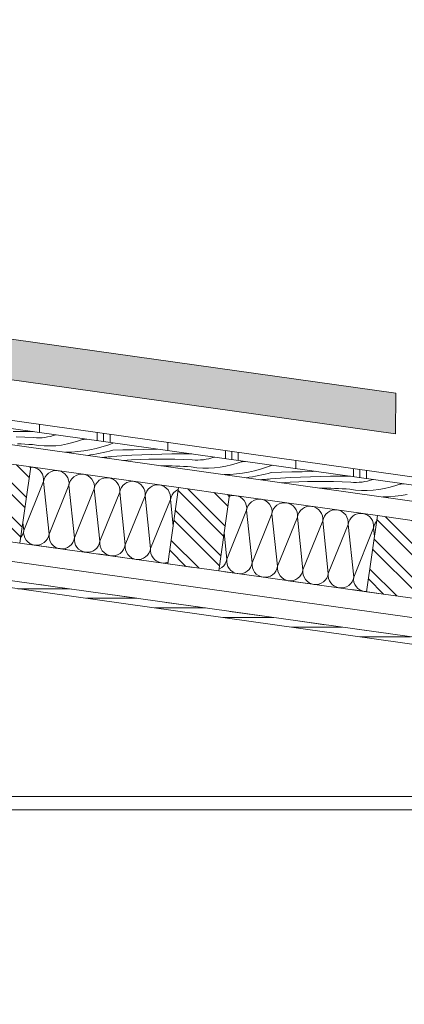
# Model space of a CAD drawing. Header units: metres. Extents: x 0 to 334, y 0 to 60.
# Tile 68 of 72: x 116.85 to 118.05, y 15.31 to 18.39. Entities that reach past the tile are written whole.
import ezdxf

# ---------------------------------------------------------------- set-up
doc = ezdxf.new("R2010")
doc.units = ezdxf.units.M
doc.header["$MEASUREMENT"] = 0
doc.linetypes.add('Strichlinie eng', pattern=[0.115, 0.075, -0.04])
for name, color, linetype in [('94 Genehmigungsplanung Bemaßung', 7, 'Continuous'), ('Neubau_0', 7, 'Continuous'), ('Neubau_20 Abhangdecke', 7, 'Continuous'), ('Neubau_24 Dachhaut', 7, 'Continuous'), ('Neubau_25 Dachsparren', 7, 'Continuous'), ('Neubau_70 Entwässerung_Regenwasser', 7, 'Continuous')]:
    doc.layers.add(name, color=color, linetype=linetype)
doc.styles.add('ERSTELLTER_STIL_1', font='ARIALN.TTF')
doc.dimstyles.new('ERSTELLTER_STIL__1', dxfattribs={"dimtxt": 0.175, "dimasz": 0.095143, "dimexe": 0.18, "dimexo": 0.0625, "dimgap": 0, "dimtad": 1, "dimzin": 0, "dimdsep": 46, "dimtxsty": 'ERSTELLTER_STIL_1', "dimblk": 'ARROWHEAD_6', "dimblk1": 'ARROWHEAD_6', "dimblk2": 'ARROWHEAD_6', "dimcen": 0.09, "dimse1": 1, "dimse2": 1, "dimclrd": 7, "dimclre": 7, "dimclrt": 7, "dimazin": 0, "dimtfac": 1, "dimtdec": 4, "dimtmove": 0, "dimatfit": 3, "dimfxl": 1, "dimtolj": 1, "dimtzin": 0, "dimarcsym": 0})
pattern_1 = [(135, (111.51342, 12.92067), (0.053033, 0.053033), []), (135, (111.495744, 12.90299), (0.053033, 0.053033), [])]

# ---------------------------------------------------------------- blocks, each defined once
blk = doc.blocks.new('*X54', base_point=(111.5134, 12.9207))
at = {"layer": 'Neubau_24 Dachhaut', "color": 8, "linetype": 'Continuous', "lineweight": 9}
for p, q in [((116.8921, 16.99), (116.8859, 16.9903)), ((116.8997, 16.9882), (116.8921, 16.99)), ((116.9068, 16.9849), (116.8997, 16.9882)), ((116.9132, 16.9802), (116.9068, 16.9849)), ((116.9185, 16.9745), (116.9132, 16.9802)), ((116.9226, 16.9678), (116.9185, 16.9745)), ((116.9253, 16.9604), (116.9226, 16.9678)), ((116.9265, 16.9527), (116.9253, 16.9604)), ((116.9313, 16.9596), (116.928, 16.9525)), ((116.9359, 16.9659), (116.9313, 16.9596)), ((116.9417, 16.9712), (116.9359, 16.9659)), ((116.9484, 16.9753), (116.9417, 16.9712)), ((116.9557, 16.978), (116.9484, 16.9753)), ((116.9635, 16.9792), (116.9557, 16.978)), ((116.9713, 16.9789), (116.9635, 16.9792)), ((116.979, 16.977), (116.9713, 16.9789)), ((116.9861, 16.9737), (116.979, 16.977)), ((116.9924, 16.9691), (116.9861, 16.9737)), ((116.9977, 16.9633), (116.9924, 16.9691)), ((117.0018, 16.9566), (116.9977, 16.9633)), ((117.0045, 16.9493), (117.0018, 16.9566)), ((117.0209, 16.9601), (117.0151, 16.9548)), ((117.0276, 16.9642), (117.0209, 16.9601)), ((117.035, 16.9669), (117.0276, 16.9642)), ((117.0427, 16.9681), (117.035, 16.9669)), ((117.0506, 16.9677), (117.0427, 16.9681)), ((117.0582, 16.9659), (117.0506, 16.9677)), ((117.0653, 16.9626), (117.0582, 16.9659)), ((117.0716, 16.958), (117.0653, 16.9626)), ((117.0769, 16.9522), (117.0716, 16.958)), ((117.1219, 16.9569), (117.1142, 16.9557)), ((117.1298, 16.9566), (117.1219, 16.9569)), ((117.1374, 16.9548), (117.1298, 16.9566)), ((116.9262, 16.9448), (116.8643, 16.792)), ((116.9262, 16.9448), (116.9265, 16.9527)), ((116.928, 16.9525), (116.9262, 16.9448)), ((116.9262, 16.9448), (116.9435, 16.7808)), ((117.0054, 16.9337), (116.9435, 16.7808)), ((117.0057, 16.9415), (117.0045, 16.9493)), ((117.0054, 16.9337), (117.0057, 16.9415)), ((117.0072, 16.9413), (117.0054, 16.9337)), ((117.0054, 16.9337), (117.0227, 16.7697)), ((117.0105, 16.9484), (117.0072, 16.9413)), ((117.0151, 16.9548), (117.0105, 16.9484)), ((117.081, 16.9455), (117.0769, 16.9522)), ((117.0837, 16.9382), (117.081, 16.9455)), ((117.0849, 16.9304), (117.0837, 16.9382)), ((117.0846, 16.9226), (117.0849, 16.9304)), ((117.0864, 16.9302), (117.0846, 16.9226)), ((117.0897, 16.9373), (117.0864, 16.9302)), ((117.0944, 16.9436), (117.0897, 16.9373)), ((117.1001, 16.9489), (117.0944, 16.9436)), ((117.1068, 16.953), (117.1001, 16.9489)), ((117.1142, 16.9557), (117.1068, 16.953)), ((117.1445, 16.9515), (117.1374, 16.9548)), ((117.1508, 16.9468), (117.1445, 16.9515)), ((117.1562, 16.9411), (117.1508, 16.9468)), ((117.1602, 16.9344), (117.1562, 16.9411)), ((117.1629, 16.927), (117.1602, 16.9344)), ((117.1641, 16.9193), (117.1629, 16.927)), ((117.169, 16.9262), (117.1657, 16.9191)), ((117.1736, 16.9325), (117.169, 16.9262)), ((117.1794, 16.9378), (117.1736, 16.9325)), ((117.1861, 16.9419), (117.1794, 16.9378)), ((117.1934, 16.9446), (117.1861, 16.9419)), ((117.2012, 16.9458), (117.1934, 16.9446)), ((117.209, 16.9455), (117.2012, 16.9458)), ((117.2166, 16.9436), (117.209, 16.9455)), ((117.2237, 16.9403), (117.2166, 16.9436)), ((117.2301, 16.9357), (117.2237, 16.9403)), ((117.2354, 16.9299), (117.2301, 16.9357)), ((117.2395, 16.9232), (117.2354, 16.9299)), ((117.2586, 16.9267), (117.2528, 16.9214)), ((117.2653, 16.9308), (117.2586, 16.9267)), ((117.2726, 16.9335), (117.2653, 16.9308)), ((117.2804, 16.9347), (117.2726, 16.9335)), ((117.2882, 16.9343), (117.2804, 16.9347)), ((117.2958, 16.9325), (117.2882, 16.9343)), ((117.303, 16.9292), (117.2958, 16.9325)), ((117.3093, 16.9246), (117.303, 16.9292)), ((117.0846, 16.9226), (117.0227, 16.7697)), ((117.0846, 16.9226), (117.1019, 16.7586)), ((117.1638, 16.9114), (117.1019, 16.7586)), ((117.1638, 16.9114), (117.1641, 16.9193)), ((117.1657, 16.9191), (117.1638, 16.9114)), ((117.1638, 16.9114), (117.1812, 16.7474)), ((117.243, 16.9003), (117.1812, 16.7474)), ((117.2422, 16.9159), (117.2395, 16.9232)), ((117.2434, 16.9081), (117.2422, 16.9159)), ((117.243, 16.9003), (117.2434, 16.9081)), ((117.2449, 16.9079), (117.243, 16.9003)), ((117.243, 16.9003), (117.2604, 16.7363)), ((117.2482, 16.915), (117.2449, 16.9079)), ((117.2528, 16.9214), (117.2482, 16.915)), ((117.3146, 16.9188), (117.3093, 16.9246)), ((117.3187, 16.9121), (117.3146, 16.9188)), ((117.3214, 16.9048), (117.3187, 16.9121)), ((117.3226, 16.897), (117.3214, 16.9048)), ((117.3223, 16.8892), (117.3226, 16.897)), ((117.3241, 16.8968), (117.3223, 16.8892)), ((117.3274, 16.9039), (117.3241, 16.8968)), ((117.332, 16.9102), (117.3274, 16.9039)), ((117.3378, 16.9155), (117.332, 16.9102)), ((117.3445, 16.9196), (117.3378, 16.9155)), ((117.3469, 16.9205), (117.3445, 16.9196)), ((117.3223, 16.8892), (117.2604, 16.7363)), ((117.3223, 16.8892), (117.331, 16.8068)), ((116.8616, 16.8174), (116.8643, 16.792)), ((116.8552, 16.7718), (116.8591, 16.7772)), ((116.8591, 16.7772), (116.8624, 16.7843)), ((116.8624, 16.7843), (116.8643, 16.792)), ((116.8643, 16.792), (116.864, 16.7841)), ((116.864, 16.7841), (116.8652, 16.7764)), ((116.8652, 16.7764), (116.8679, 16.769)), ((116.9384, 16.7661), (116.9416, 16.7732)), ((116.9416, 16.7732), (116.9435, 16.7808)), ((116.9435, 16.7808), (116.9432, 16.773)), ((116.9432, 16.773), (116.9444, 16.7652)), ((116.8679, 16.769), (116.8719, 16.7623)), ((116.8719, 16.7623), (116.8773, 16.7566)), ((116.8773, 16.7566), (116.8836, 16.7519)), ((116.8836, 16.7519), (116.8907, 16.7486)), ((116.8907, 16.7486), (116.8983, 16.7468)), ((116.8983, 16.7468), (116.9062, 16.7465)), ((116.9062, 16.7465), (116.9139, 16.7477)), ((116.9139, 16.7477), (116.9213, 16.7504)), ((116.9213, 16.7504), (116.928, 16.7545)), ((116.928, 16.7545), (116.9337, 16.7598)), ((116.9337, 16.7598), (116.9384, 16.7661)), ((116.9444, 16.7652), (116.9471, 16.7579)), ((116.9471, 16.7579), (116.9512, 16.7512)), ((116.9512, 16.7512), (116.9565, 16.7454)), ((116.9565, 16.7454), (116.9628, 16.7408)), ((117.0005, 16.7392), (117.0072, 16.7433)), ((117.0072, 16.7433), (117.013, 16.7486)), ((117.013, 16.7486), (117.0176, 16.755)), ((117.0176, 16.755), (117.0209, 16.7621)), ((117.0209, 16.7621), (117.0227, 16.7697)), ((117.0227, 16.7697), (117.0224, 16.7619)), ((117.0224, 16.7619), (117.0236, 16.7541)), ((117.0236, 16.7541), (117.0263, 16.7468)), ((117.0263, 16.7468), (117.0304, 16.7401)), ((117.0922, 16.7375), (117.0968, 16.7438)), ((117.0968, 16.7438), (117.1001, 16.7509)), ((117.1001, 16.7509), (117.1019, 16.7586)), ((117.1019, 16.7586), (117.1016, 16.7507)), ((117.1016, 16.7507), (117.1028, 16.743)), ((117.1028, 16.743), (117.1055, 16.7356)), ((117.1793, 16.7398), (117.1812, 16.7474)), ((117.1812, 16.7474), (117.1808, 16.7396)), ((116.9628, 16.7408), (116.9699, 16.7375)), ((116.9699, 16.7375), (116.9775, 16.7357)), ((116.9775, 16.7357), (116.9854, 16.7353)), ((116.9854, 16.7353), (116.9931, 16.7365)), ((116.9931, 16.7365), (117.0005, 16.7392)), ((117.0304, 16.7401), (117.0357, 16.7343)), ((117.0357, 16.7343), (117.042, 16.7297)), ((117.042, 16.7297), (117.0491, 16.7264)), ((117.0491, 16.7264), (117.0568, 16.7245)), ((117.0568, 16.7245), (117.0646, 16.7242)), ((117.0646, 16.7242), (117.0723, 16.7254)), ((117.0723, 16.7254), (117.0797, 16.7281)), ((117.0797, 16.7281), (117.0864, 16.7322)), ((117.0864, 16.7322), (117.0922, 16.7375)), ((117.1055, 16.7356), (117.1096, 16.7289)), ((117.1096, 16.7289), (117.1149, 16.7232)), ((117.1149, 16.7232), (117.1212, 16.7185)), ((117.1212, 16.7185), (117.1284, 16.7152)), ((117.1284, 16.7152), (117.136, 16.7134)), ((117.136, 16.7134), (117.1438, 16.7131)), ((117.1438, 16.7131), (117.1516, 16.7143)), ((117.1516, 16.7143), (117.1589, 16.717)), ((117.1589, 16.717), (117.1656, 16.721)), ((117.1656, 16.721), (117.1714, 16.7264)), ((117.1714, 16.7264), (117.176, 16.7327)), ((117.176, 16.7327), (117.1793, 16.7398)), ((117.1808, 16.7396), (117.182, 16.7318)), ((117.182, 16.7318), (117.1847, 16.7245)), ((117.1847, 16.7245), (117.1888, 16.7178)), ((117.1888, 16.7178), (117.1941, 16.712)), ((117.1941, 16.712), (117.2005, 16.7074)), ((117.2448, 16.7099), (117.2506, 16.7152)), ((117.2506, 16.7152), (117.2552, 16.7216)), ((117.2552, 16.7216), (117.2585, 16.7287)), ((117.2585, 16.7287), (117.2604, 16.7363)), ((117.2604, 16.7363), (117.2601, 16.7285)), ((117.2601, 16.7285), (117.2613, 16.7207)), ((117.2613, 16.7207), (117.264, 16.7133)), ((117.264, 16.7133), (117.268, 16.7067)), ((117.2005, 16.7074), (117.2076, 16.7041)), ((117.2076, 16.7041), (117.2152, 16.7022)), ((117.2152, 16.7022), (117.223, 16.7019)), ((117.223, 16.7019), (117.2308, 16.7031)), ((117.2308, 16.7031), (117.2382, 16.7058)), ((117.2382, 16.7058), (117.2448, 16.7099)), ((117.268, 16.7067), (117.2734, 16.7009)), ((117.2734, 16.7009), (117.2797, 16.6963)), ((117.2797, 16.6963), (117.2868, 16.693)), ((117.2868, 16.693), (117.2944, 16.6911)), ((117.2944, 16.6911), (117.3023, 16.6908)), ((117.3023, 16.6908), (117.31, 16.692)), ((117.31, 16.692), (117.3151, 16.6939))]:
    blk.add_line(p, q, dxfattribs=at)
blk = doc.blocks.new('*X55', base_point=(111.5134, 12.9207))
at = {"layer": 'Neubau_24 Dachhaut', "color": 8, "linetype": 'Continuous', "lineweight": 9}
for p, q in [((117.5103, 16.9001), (117.5054, 16.8983)), ((117.518, 16.9013), (117.5103, 16.9001)), ((117.5259, 16.9009), (117.518, 16.9013)), ((117.5335, 16.8991), (117.5259, 16.9009)), ((117.5406, 16.8958), (117.5335, 16.8991)), ((117.547, 16.8912), (117.5406, 16.8958)), ((117.5523, 16.8854), (117.547, 16.8912)), ((117.5563, 16.8787), (117.5523, 16.8854)), ((117.559, 16.8713), (117.5563, 16.8787)), ((117.5603, 16.8636), (117.559, 16.8713)), ((117.5651, 16.8705), (117.5618, 16.8634)), ((117.5697, 16.8768), (117.5651, 16.8705)), ((117.5755, 16.8821), (117.5697, 16.8768)), ((117.5822, 16.8862), (117.5755, 16.8821)), ((117.5895, 16.8889), (117.5822, 16.8862)), ((117.5973, 16.8901), (117.5895, 16.8889)), ((117.6051, 16.8898), (117.5973, 16.8901)), ((117.6127, 16.888), (117.6051, 16.8898)), ((117.6198, 16.8847), (117.6127, 16.888)), ((117.6262, 16.88), (117.6198, 16.8847)), ((117.6315, 16.8743), (117.6262, 16.88)), ((117.6356, 16.8676), (117.6315, 16.8743)), ((117.6383, 16.8602), (117.6356, 16.8676)), ((117.6489, 16.8657), (117.6443, 16.8594)), ((117.6547, 16.871), (117.6489, 16.8657)), ((117.6614, 16.8751), (117.6547, 16.871)), ((117.6687, 16.8778), (117.6614, 16.8751)), ((117.6765, 16.879), (117.6687, 16.8778)), ((117.6843, 16.8787), (117.6765, 16.879)), ((117.6919, 16.8768), (117.6843, 16.8787)), ((117.6991, 16.8735), (117.6919, 16.8768)), ((117.7054, 16.8689), (117.6991, 16.8735)), ((117.7107, 16.8631), (117.7054, 16.8689)), ((117.748, 16.8667), (117.7406, 16.864)), ((117.7557, 16.8679), (117.748, 16.8667)), ((117.7635, 16.8675), (117.7557, 16.8679)), ((117.7712, 16.8657), (117.7635, 16.8675)), ((117.7783, 16.8624), (117.7712, 16.8657)), ((117.5599, 16.8558), (117.498, 16.7029)), ((117.5599, 16.8558), (117.5603, 16.8636)), ((117.5618, 16.8634), (117.5599, 16.8558)), ((117.5599, 16.8558), (117.5773, 16.6918)), ((117.6391, 16.8446), (117.5773, 16.6918)), ((117.6395, 16.8525), (117.6383, 16.8602)), ((117.6391, 16.8446), (117.6395, 16.8525)), ((117.641, 16.8523), (117.6391, 16.8446)), ((117.6391, 16.8446), (117.6565, 16.6806)), ((117.6443, 16.8594), (117.641, 16.8523)), ((117.7148, 16.8564), (117.7107, 16.8631)), ((117.7175, 16.8491), (117.7148, 16.8564)), ((117.7187, 16.8413), (117.7175, 16.8491)), ((117.7184, 16.8335), (117.7187, 16.8413)), ((117.7202, 16.8411), (117.7184, 16.8335)), ((117.7235, 16.8482), (117.7202, 16.8411)), ((117.7281, 16.8546), (117.7235, 16.8482)), ((117.7339, 16.8599), (117.7281, 16.8546)), ((117.7406, 16.864), (117.7339, 16.8599)), ((117.7846, 16.8578), (117.7783, 16.8624)), ((117.7899, 16.852), (117.7846, 16.8578)), ((117.794, 16.8453), (117.7899, 16.852)), ((117.7967, 16.8379), (117.794, 16.8453)), ((117.7979, 16.8302), (117.7967, 16.8379)), ((117.8027, 16.8371), (117.7994, 16.83)), ((117.8074, 16.8434), (117.8027, 16.8371)), ((117.8131, 16.8487), (117.8074, 16.8434)), ((117.8198, 16.8528), (117.8131, 16.8487)), ((117.8272, 16.8555), (117.8198, 16.8528)), ((117.8349, 16.8567), (117.8272, 16.8555)), ((117.8428, 16.8564), (117.8349, 16.8567)), ((117.8504, 16.8546), (117.8428, 16.8564)), ((117.8575, 16.8513), (117.8504, 16.8546)), ((117.8638, 16.8466), (117.8575, 16.8513)), ((117.8691, 16.8409), (117.8638, 16.8466)), ((117.8732, 16.8342), (117.8691, 16.8409)), ((117.8759, 16.8268), (117.8732, 16.8342)), ((117.8923, 16.8376), (117.8866, 16.8323)), ((117.899, 16.8417), (117.8923, 16.8376)), ((117.9064, 16.8444), (117.899, 16.8417)), ((117.9142, 16.8456), (117.9064, 16.8444)), ((117.922, 16.8453), (117.9142, 16.8456)), ((117.9296, 16.8434), (117.922, 16.8453)), ((117.9367, 16.8401), (117.9296, 16.8434)), ((117.9431, 16.8355), (117.9367, 16.8401)), ((117.9484, 16.8297), (117.9431, 16.8355)), ((117.7184, 16.8335), (117.6565, 16.6806)), ((117.7184, 16.8335), (117.7357, 16.6695)), ((117.7976, 16.8224), (117.7357, 16.6695)), ((117.7976, 16.8224), (117.7979, 16.8302)), ((117.7994, 16.83), (117.7976, 16.8224)), ((117.7976, 16.8224), (117.8149, 16.6584)), ((117.8768, 16.8112), (117.8149, 16.6584)), ((117.8771, 16.8191), (117.8759, 16.8268)), ((117.8768, 16.8112), (117.8771, 16.8191)), ((117.8787, 16.8189), (117.8768, 16.8112)), ((117.8768, 16.8112), (117.8942, 16.6472)), ((117.882, 16.826), (117.8787, 16.8189)), ((117.8866, 16.8323), (117.882, 16.826)), ((117.9525, 16.823), (117.9484, 16.8297)), ((117.9551, 16.8157), (117.9525, 16.823)), ((117.9564, 16.8079), (117.9551, 16.8157)), ((117.956, 16.8001), (117.9564, 16.8079)), ((117.9579, 16.8077), (117.956, 16.8001)), ((117.9612, 16.8148), (117.9579, 16.8077)), ((117.9653, 16.8205), (117.9612, 16.8148)), ((117.4894, 16.7846), (117.498, 16.7029)), ((117.956, 16.8001), (117.8942, 16.6472)), ((117.956, 16.8001), (117.9588, 16.7739)), ((117.4825, 16.6765), (117.4883, 16.6818)), ((117.4883, 16.6818), (117.4929, 16.6882)), ((117.4929, 16.6882), (117.4962, 16.6953)), ((117.4962, 16.6953), (117.498, 16.7029)), ((117.498, 16.7029), (117.4977, 16.6951)), ((117.4977, 16.6951), (117.4989, 16.6873)), ((117.4989, 16.6873), (117.5016, 16.6799)), ((117.5721, 16.677), (117.5754, 16.6841)), ((117.5754, 16.6841), (117.5773, 16.6918)), ((117.5773, 16.6918), (117.5769, 16.6839)), ((117.5769, 16.6839), (117.5782, 16.6762)), ((117.6546, 16.673), (117.6565, 16.6806)), ((117.6565, 16.6806), (117.6562, 16.6728)), ((117.4735, 16.6716), (117.4758, 16.6724)), ((117.4758, 16.6724), (117.4825, 16.6765)), ((117.5016, 16.6799), (117.5057, 16.6733)), ((117.5057, 16.6733), (117.511, 16.6675)), ((117.511, 16.6675), (117.5174, 16.6629)), ((117.5174, 16.6629), (117.5245, 16.6596)), ((117.5245, 16.6596), (117.5321, 16.6577)), ((117.5321, 16.6577), (117.5399, 16.6574)), ((117.5399, 16.6574), (117.5477, 16.6586)), ((117.5477, 16.6586), (117.555, 16.6613)), ((117.555, 16.6613), (117.5617, 16.6654)), ((117.5617, 16.6654), (117.5675, 16.6707)), ((117.5675, 16.6707), (117.5721, 16.677)), ((117.5782, 16.6762), (117.5809, 16.6688)), ((117.5809, 16.6688), (117.5849, 16.6621)), ((117.5849, 16.6621), (117.5902, 16.6563)), ((117.5902, 16.6563), (117.5966, 16.6517)), ((117.5966, 16.6517), (117.6037, 16.6484)), ((117.6269, 16.6475), (117.6343, 16.6502)), ((117.6343, 16.6502), (117.641, 16.6542)), ((117.641, 16.6542), (117.6467, 16.6596)), ((117.6467, 16.6596), (117.6513, 16.6659)), ((117.6513, 16.6659), (117.6546, 16.673)), ((117.6562, 16.6728), (117.6574, 16.665)), ((117.6574, 16.665), (117.6601, 16.6577)), ((117.6601, 16.6577), (117.6642, 16.651)), ((117.6642, 16.651), (117.6695, 16.6452)), ((117.7259, 16.6484), (117.7306, 16.6548)), ((117.7306, 16.6548), (117.7339, 16.6619)), ((117.7339, 16.6619), (117.7357, 16.6695)), ((117.7357, 16.6695), (117.7354, 16.6617)), ((117.7354, 16.6617), (117.7366, 16.6539)), ((117.7366, 16.6539), (117.7393, 16.6465)), ((117.8098, 16.6436), (117.8131, 16.6507)), ((117.8131, 16.6507), (117.8149, 16.6584)), ((117.8149, 16.6584), (117.8146, 16.6505)), ((117.8146, 16.6505), (117.8158, 16.6428)), ((117.6037, 16.6484), (117.6113, 16.6466)), ((117.6113, 16.6466), (117.6191, 16.6463)), ((117.6191, 16.6463), (117.6269, 16.6475)), ((117.6695, 16.6452), (117.6758, 16.6406)), ((117.6758, 16.6406), (117.6829, 16.6373)), ((117.6829, 16.6373), (117.6905, 16.6354)), ((117.6905, 16.6354), (117.6984, 16.6351)), ((117.6984, 16.6351), (117.7061, 16.6363)), ((117.7061, 16.6363), (117.7135, 16.639)), ((117.7135, 16.639), (117.7202, 16.6431)), ((117.7202, 16.6431), (117.7259, 16.6484)), ((117.7393, 16.6465), (117.7434, 16.6399)), ((117.7434, 16.6399), (117.7487, 16.6341)), ((117.7487, 16.6341), (117.755, 16.6295)), ((117.755, 16.6295), (117.7621, 16.6262)), ((117.7621, 16.6262), (117.7698, 16.6243)), ((117.7698, 16.6243), (117.7776, 16.624)), ((117.7776, 16.624), (117.7853, 16.6252)), ((117.7853, 16.6252), (117.7927, 16.6279)), ((117.7927, 16.6279), (117.7994, 16.632)), ((117.7994, 16.632), (117.8052, 16.6373)), ((117.8052, 16.6373), (117.8098, 16.6436)), ((117.8158, 16.6428), (117.8185, 16.6354)), ((117.8185, 16.6354), (117.8226, 16.6287)), ((117.8226, 16.6287), (117.8279, 16.6229)), ((117.8279, 16.6229), (117.8342, 16.6183)), ((117.8719, 16.6168), (117.8786, 16.6208)), ((117.8786, 16.6208), (117.8844, 16.6262)), ((117.8844, 16.6262), (117.889, 16.6325)), ((117.889, 16.6325), (117.8923, 16.6396)), ((117.8923, 16.6396), (117.8942, 16.6472)), ((117.8942, 16.6472), (117.8938, 16.6394)), ((117.8938, 16.6394), (117.895, 16.6316)), ((117.895, 16.6316), (117.8977, 16.6243)), ((117.8977, 16.6243), (117.9018, 16.6176)), ((117.8342, 16.6183), (117.8414, 16.615)), ((117.8414, 16.615), (117.849, 16.6132)), ((117.849, 16.6132), (117.8568, 16.6129)), ((117.8568, 16.6129), (117.8646, 16.6141)), ((117.8646, 16.6141), (117.8719, 16.6168)), ((117.9018, 16.6176), (117.9071, 16.6118)), ((117.9071, 16.6118), (117.9135, 16.6072)), ((117.9135, 16.6072), (117.9206, 16.6039)), ((117.9206, 16.6039), (117.9282, 16.602)), ((117.9282, 16.602), (117.9346, 16.6018))]:
    blk.add_line(p, q, dxfattribs=at)
blk = doc.blocks.new('*X58', base_point=(111.5134, 12.9207))
at = {"layer": 'Neubau_24 Dachhaut', "color": 8, "linetype": 'Continuous', "lineweight": 9}
for p, q in [((116.8315, 17.1007), (116.8628, 17.1009)), ((116.8408, 17.0842), (116.8679, 17.0835)), ((116.8628, 17.1009), (116.8941, 17.1008)), ((116.8679, 17.0835), (116.895, 17.0824)), ((116.895, 17.0824), (116.9038, 17.0817)), ((116.9038, 17.0817), (116.9126, 17.0816)), ((116.9126, 17.0816), (116.9214, 17.0819)), ((116.9214, 17.0819), (116.9301, 17.0827)), ((116.9301, 17.0827), (116.9388, 17.084)), ((116.9388, 17.084), (116.9474, 17.0859)), ((116.9474, 17.0859), (116.9559, 17.0882)), ((116.9559, 17.0882), (116.9642, 17.091)), ((116.8444, 17.063), (116.8563, 17.0625)), ((116.8563, 17.0625), (116.8681, 17.0619)), ((116.8681, 17.0619), (116.88, 17.0611)), ((116.88, 17.0611), (116.8919, 17.0603)), ((116.8919, 17.0603), (116.9099, 17.0577)), ((116.9099, 17.0577), (116.928, 17.0562)), ((116.928, 17.0562), (116.9462, 17.056)), ((116.9462, 17.056), (116.9644, 17.0569)), ((116.9644, 17.0569), (116.9825, 17.059)), ((116.9825, 17.059), (117.0004, 17.0622)), ((117.0004, 17.0622), (117.018, 17.0667)), ((117.018, 17.0667), (117.0353, 17.0722)), ((117.0353, 17.0722), (117.0384, 17.0733)), ((117.0384, 17.0733), (117.0415, 17.0742)), ((117.0415, 17.0742), (117.0446, 17.075)), ((117.0446, 17.075), (117.0478, 17.0757)), ((117.0478, 17.0757), (117.051, 17.0763)), ((117.051, 17.0763), (117.0542, 17.0768)), ((117.0542, 17.0768), (117.0574, 17.0772)), ((117.0574, 17.0772), (117.0606, 17.0774)), ((117.1085, 17.0532), (117.0899, 17.0483)), ((117.1269, 17.059), (117.1085, 17.0532)), ((117.1451, 17.0655), (117.1269, 17.059)), ((117.0137, 17.0369), (116.9944, 17.0362)), ((117.0329, 17.0385), (117.0137, 17.0369)), ((117.052, 17.0409), (117.0329, 17.0385)), ((117.071, 17.0442), (117.052, 17.0409)), ((117.073, 17.028), (117.063, 17.0266)), ((117.0899, 17.0483), (117.071, 17.0442)), ((117.0829, 17.0296), (117.073, 17.028)), ((117.0928, 17.0314), (117.0829, 17.0296)), ((117.1027, 17.0333), (117.0928, 17.0314)), ((117.1125, 17.0354), (117.1027, 17.0333)), ((117.1085, 17.0202), (117.1123, 17.0205)), ((117.1123, 17.0205), (117.1161, 17.0209)), ((117.1224, 17.0376), (117.1125, 17.0354)), ((117.1161, 17.0209), (117.1199, 17.0212)), ((117.1199, 17.0212), (117.1238, 17.0215)), ((117.1321, 17.04), (117.1224, 17.0376)), ((117.1238, 17.0215), (117.1276, 17.0218)), ((117.1276, 17.0218), (117.1314, 17.0221)), ((117.1314, 17.0221), (117.1352, 17.0224)), ((117.1419, 17.0426), (117.1321, 17.04)), ((117.1352, 17.0224), (117.1391, 17.0227)), ((117.1391, 17.0227), (117.1703, 17.0249)), ((117.1419, 17.0426), (117.1741, 17.0435)), ((117.1703, 17.0249), (117.2015, 17.0268)), ((117.1741, 17.0435), (117.2064, 17.0444)), ((117.2015, 17.0268), (117.2328, 17.0284)), ((117.2064, 17.0444), (117.2386, 17.0453)), ((117.2328, 17.0284), (117.264, 17.0296)), ((117.2386, 17.0453), (117.2709, 17.0462)), ((117.264, 17.0296), (117.2953, 17.0305)), ((117.2709, 17.0462), (117.2808, 17.0465)), ((117.2953, 17.0305), (117.3266, 17.0311)), ((117.3266, 17.0311), (117.3579, 17.0313)), ((117.3579, 17.0313), (117.3892, 17.0312)), ((117.4425, 17.0163), (117.451, 17.0186)), ((117.451, 17.0186), (117.4594, 17.0214)), ((117.1734, 17.0111), (117.2005, 17.0126)), ((117.2005, 17.0126), (117.2275, 17.0137)), ((117.2275, 17.0137), (117.2546, 17.0145)), ((117.2546, 17.0145), (117.2817, 17.0149)), ((117.2817, 17.0149), (117.3088, 17.0149)), ((117.2919, 16.9944), (117.3038, 16.9943)), ((117.3038, 16.9943), (117.3157, 16.9941)), ((117.3088, 17.0149), (117.3359, 17.0146)), ((117.3157, 16.9941), (117.3276, 16.9938)), ((117.3276, 16.9938), (117.3395, 16.9934)), ((117.3359, 17.0146), (117.363, 17.0139)), ((117.3395, 16.9934), (117.3514, 16.9929)), ((117.3514, 16.9929), (117.3633, 16.9923)), ((117.363, 17.0139), (117.3901, 17.0128)), ((117.3633, 16.9923), (117.3752, 16.9916)), ((117.3752, 16.9916), (117.387, 16.9907)), ((117.387, 16.9907), (117.405, 16.9881)), ((117.3901, 17.0128), (117.3989, 17.0121)), ((117.3989, 17.0121), (117.4077, 17.012)), ((117.405, 16.9881), (117.4232, 16.9866)), ((117.4077, 17.012), (117.4165, 17.0123)), ((117.4165, 17.0123), (117.4252, 17.0131)), ((117.4252, 17.0131), (117.4339, 17.0145)), ((117.4339, 17.0145), (117.4425, 17.0163)), ((117.4413, 16.9864), (117.4595, 16.9873)), ((117.4595, 16.9873), (117.4776, 16.9894)), ((117.4776, 16.9894), (117.4955, 16.9927)), ((117.4955, 16.9927), (117.5131, 16.9971)), ((117.5131, 16.9971), (117.5305, 17.0026)), ((117.5305, 17.0026), (117.5335, 17.0037)), ((117.5335, 17.0037), (117.5366, 17.0046)), ((117.5366, 17.0046), (117.5398, 17.0054)), ((117.5398, 17.0054), (117.5429, 17.0061)), ((117.5429, 17.0061), (117.5461, 17.0067)), ((117.5461, 17.0067), (117.5493, 17.0072)), ((117.5493, 17.0072), (117.5525, 17.0076)), ((117.5525, 17.0076), (117.5558, 17.0078)), ((117.6221, 16.9894), (117.6037, 16.9836)), ((117.6402, 16.996), (117.6221, 16.9894)), ((117.4232, 16.9866), (117.4413, 16.9864)), ((117.5088, 16.9674), (117.4895, 16.9666)), ((117.528, 16.9689), (117.5088, 16.9674)), ((117.5472, 16.9713), (117.528, 16.9689)), ((117.5662, 16.9746), (117.5472, 16.9713)), ((117.5681, 16.9584), (117.5582, 16.957)), ((117.585, 16.9787), (117.5662, 16.9746)), ((117.578, 16.96), (117.5681, 16.9584)), ((117.588, 16.9618), (117.578, 16.96)), ((117.6037, 16.9836), (117.585, 16.9787)), ((117.5978, 16.9637), (117.588, 16.9618)), ((117.6077, 16.9658), (117.5978, 16.9637)), ((117.6175, 16.9681), (117.6077, 16.9658)), ((117.6273, 16.9705), (117.6175, 16.9681)), ((117.637, 16.973), (117.6273, 16.9705)), ((117.637, 16.973), (117.6693, 16.9739)), ((117.6654, 16.9553), (117.6967, 16.9572)), ((117.6693, 16.9739), (117.7015, 16.9748)), ((117.6967, 16.9572), (117.7279, 16.9588)), ((117.7015, 16.9748), (117.7338, 16.9757)), ((117.7279, 16.9588), (117.7592, 16.96)), ((117.7338, 16.9757), (117.766, 16.9766)), ((117.7592, 16.96), (117.7905, 16.9609)), ((117.766, 16.9766), (117.7759, 16.9769)), ((117.7905, 16.9609), (117.8218, 16.9615)), ((117.8218, 16.9615), (117.8531, 16.9617)), ((117.8531, 16.9617), (117.8844, 16.9616)), ((117.6036, 16.9506), (117.6074, 16.9509)), ((117.6074, 16.9509), (117.6112, 16.9513)), ((117.6112, 16.9513), (117.6151, 16.9516)), ((117.6151, 16.9516), (117.6189, 16.9519)), ((117.6189, 16.9519), (117.6227, 16.9522)), ((117.6227, 16.9522), (117.6265, 16.9525)), ((117.6265, 16.9525), (117.6304, 16.9528)), ((117.6304, 16.9528), (117.6342, 16.9531)), ((117.6342, 16.9531), (117.6654, 16.9553)), ((117.6685, 16.9415), (117.6956, 16.943)), ((117.6956, 16.943), (117.7227, 16.9441)), ((117.7227, 16.9441), (117.7498, 16.9449)), ((117.7498, 16.9449), (117.7769, 16.9453)), ((117.7769, 16.9453), (117.804, 16.9453)), ((117.804, 16.9453), (117.8311, 16.945)), ((117.8311, 16.945), (117.8582, 16.9443)), ((117.8582, 16.9443), (117.8853, 16.9432)), ((117.8853, 16.9432), (117.894, 16.9425)), ((117.894, 16.9425), (117.9028, 16.9424)), ((117.9028, 16.9424), (117.9116, 16.9427)), ((117.9116, 16.9427), (117.9204, 16.9435)), ((117.9204, 16.9435), (117.9291, 16.9449)), ((117.9291, 16.9449), (117.9377, 16.9467)), ((117.9377, 16.9467), (117.9462, 16.949)), ((117.9462, 16.949), (117.9545, 16.9518)), ((117.9906, 16.9231), (118.0083, 16.9275)), ((118.0083, 16.9275), (118.0256, 16.933)), ((118.0256, 16.933), (118.0287, 16.9341)), ((118.0287, 16.9341), (118.0318, 16.935)), ((118.0318, 16.935), (118.0349, 16.9358)), ((118.0349, 16.9358), (118.0381, 16.9365)), ((118.0381, 16.9365), (118.0412, 16.9371)), ((118.0412, 16.9371), (118.0444, 16.9376)), ((118.0444, 16.9376), (118.0477, 16.938)), ((118.0477, 16.938), (118.0509, 16.9382)), ((117.787, 16.9248), (117.7989, 16.9247)), ((117.7989, 16.9247), (117.8108, 16.9245)), ((117.8108, 16.9245), (117.8227, 16.9242)), ((117.8227, 16.9242), (117.8346, 16.9238)), ((117.8346, 16.9238), (117.8465, 16.9233)), ((117.8465, 16.9233), (117.8584, 16.9227)), ((117.8584, 16.9227), (117.8703, 16.922)), ((117.8703, 16.922), (117.8822, 16.9211)), ((117.8822, 16.9211), (117.9002, 16.9185)), ((117.9002, 16.9185), (117.9183, 16.9171)), ((117.9183, 16.9171), (117.9365, 16.9168)), ((117.9365, 16.9168), (117.9547, 16.9177)), ((117.9547, 16.9177), (117.9727, 16.9198)), ((117.9727, 16.9198), (117.9906, 16.9231)), ((118.0039, 16.8978), (117.9846, 16.8971)), ((118.0231, 16.8993), (118.0039, 16.8978)), ((118.0423, 16.9018), (118.0231, 16.8993)), ((118.0613, 16.905), (118.0423, 16.9018))]:
    blk.add_line(p, q, dxfattribs=at)
blk = doc.blocks.new('*D76', base_point=(111.5134, 12.9207))
at = {"layer": '94 Genehmigungsplanung Bemaßung', "color": 7, "linetype": 'Continuous', "lineweight": 9}
for p, q in [((102.0466, 15.9707), (102.1468, 15.8706)), ((102.1906, 15.9207), (102.0028, 15.9207)), ((102.0967, 12.9207), (102.0967, 15.9207)), ((102.0466, 12.9707), (102.1468, 12.8706)), ((102.1906, 12.9207), (102.0028, 12.9207))]:
    blk.add_line(p, q, dxfattribs=at)
at = {"layer": '94 Genehmigungsplanung Bemaßung', "color": 7, "lineweight": 9, "char_height": 0.175, "attachment_point": 7, "rotation": 90, "style": 'ERSTELLTER_STIL_1'}
for s, insert in [('\\A1;{\\pql;\\fArial Narrow|b0|i0|c0|p0;\\W1.000000;3,00}', (102.0617, 14.2235)), ('\\A1;{\\pql;\\fArial Narrow|b0|i0|c0|p0;\\W1.000000;23}', (102.0617, 12.9707))]:
    blk.add_mtext(s, dxfattribs=dict(at, insert=insert))
blk = doc.blocks.new('ARROWHEAD_6')
at = {"color": 0, "linetype": 'Continuous', "lineweight": 0}
for p, q in [((-0.5, -0.5), (0.5, 0.5)), ((0, 0), (-1, 0))]:
    blk.add_line(p, q, dxfattribs=at)

msp = doc.modelspace()

# ---------------------------------------------------------------- hatches: boundary and pattern name
at = {"layer": 'Neubau_0', "linetype": 'Continuous', "lineweight": 18, "true_color": 0x738fa8}
msp.add_hatch(color=153, dxfattribs=at).paths.add_polyline_path([(115.1422, 17.4991), (115.1435, 17.6258), (118.0255, 17.2208), (118.0242, 17.0941)])
at = {"layer": 'Neubau_24 Dachhaut', "linetype": 'Continuous', "lineweight": 9}
h = msp.add_hatch(dxfattribs=at)
h.set_pattern_fill('Holzwerkstoff_Sperrholz__D2', color=8, style=0, pattern_type=2)
h.set_pattern_definition([(0, (111.513422, 12.92067), (0, 0.03), [])])
h.paths.add_polyline_path([(108.1847, 17.828), (118.5397, 16.3727), (118.5397, 16.3949), (108.1847, 17.8502)])
at = {"layer": 'Neubau_24 Dachhaut', "linetype": 'Continuous', "lineweight": 0, "true_color": 0x000000}
h = msp.add_hatch(dxfattribs=at)
h.set_pattern_fill('Metall_Zinkblech_0001', color=18, style=0, pattern_type=2)
h.set_pattern_definition([(90, (111.53342, 12.92067), (-0.4, 0), []), (90, (111.51342, 12.92067), (-0.4, 0), []), (90, (111.49342, 12.92067), (-0.4, 0), []), (90, (111.71342, 13.92067), (-0.2, 0), [])])
h.paths.add_polyline_path([(116.8362, 17.1342), (116.8327, 17.1094), (119.0417, 16.799), (119.0417, 16.8242)])
at = {"layer": 'Neubau_25 Dachsparren', "linetype": 'Continuous', "lineweight": 0, "true_color": 0x000000}
h = msp.add_hatch(dxfattribs=at)
h.set_pattern_fill('Metall_Stahl_0001', color=18, style=0, pattern_type=2)
h.set_pattern_definition(pattern_1)
h.paths.add_polyline_path([(116.8526, 16.7532), (116.886, 16.9909), (116.7275, 17.0131), (116.6941, 16.7755)])
h = msp.add_hatch(dxfattribs=at)
h.set_pattern_fill('Metall_Stahl_0001', color=18, style=0, pattern_type=2)
h.set_pattern_definition(pattern_1)
h.paths.add_polyline_path([(117.4728, 16.6661), (117.5062, 16.9037), (117.3477, 16.926), (117.3143, 16.6883)])
h = msp.add_hatch(dxfattribs=at)
h.set_pattern_fill('Metall_Stahl_0001', color=18, style=0, pattern_type=2)
h.set_pattern_definition(pattern_1)
h.paths.add_polyline_path([(118.093, 16.5789), (118.1264, 16.8166), (117.9679, 16.8388), (117.9345, 16.6012)])

# ---------------------------------------------------------------- linework, layer by layer
at = {"layer": 'Neubau_0', "color": 7, "linetype": 'Continuous', "lineweight": 9, "flags": 128}
msp.add_lwpolyline([(115.1422, 17.4991), (115.1435, 17.6258), (118.0255, 17.2208), (118.0242, 17.0941)], close=True, dxfattribs=at)
at = {"layer": 'Neubau_20 Abhangdecke', "color": 8, "linetype": 'Continuous', "lineweight": 9}
for p, q in [((118.5397, 15.9628), (108.1847, 15.9628)), ((118.5397, 15.9207), (108.1847, 15.9207))]:
    msp.add_line(p, q, dxfattribs=at)
at = {"layer": 'Neubau_24 Dachhaut', "color": 7, "linetype": 'Continuous', "lineweight": 13}
for p, q in [((107.9297, 18.3859), (119.0417, 16.8242)), ((107.9297, 18.3102), (119.0417, 16.7485)), ((108.1847, 17.9108), (118.5397, 16.4555)), ((108.1847, 17.8502), (118.5397, 16.3949)), ((108.1847, 17.828), (118.5397, 16.3727))]:
    msp.add_line(p, q, dxfattribs=at)
at = {"layer": 'Neubau_24 Dachhaut', "color": 7, "linetype": 'Continuous', "lineweight": 13, "flags": 128}
for points in [[(114.456, 17.4435), (114.5457, 17.4309), (114.5853, 17.4253), (115.6048, 17.282), (115.6444, 17.2765), (115.7341, 17.2639), (115.7737, 17.2583), (116.7931, 17.115), (116.8327, 17.1094), (119.0417, 16.799)], [(114.4051, 17.3395), (114.8669, 17.2746), (115.0253, 17.2524), (115.4871, 17.1875), (115.6456, 17.1652), (116.1073, 17.1003), (116.2658, 17.078), (116.7275, 17.0131), (116.886, 16.9909), (117.3477, 16.926), (117.5062, 16.9037), (117.9679, 16.8388), (118.1264, 16.8166), (118.5881, 16.7517), (118.7466, 16.7294), (119.0417, 16.6879)], [(114.3717, 17.1019), (114.8335, 17.037), (114.9919, 17.0147), (115.4537, 16.9498), (115.6121, 16.9275), (116.0739, 16.8626), (116.2324, 16.8404), (116.6941, 16.7755), (116.8526, 16.7532), (117.3143, 16.6883), (117.4728, 16.6661), (117.9345, 16.6012), (118.093, 16.5789), (118.5397, 16.5161), (118.5547, 16.514), (118.7132, 16.4917), (118.7947, 16.4803)]]:
    msp.add_lwpolyline(points, dxfattribs=at)
at = {"layer": 'Neubau_25 Dachsparren', "color": 7, "linetype": 'Continuous', "lineweight": 9}
for p, q in [((116.886, 16.9909), (116.8526, 16.7532)), ((117.3477, 16.926), (117.3143, 16.6883)), ((117.5062, 16.9037), (117.4728, 16.6661)), ((117.9679, 16.8388), (117.9345, 16.6012))]:
    msp.add_line(p, q, dxfattribs=at)
at = {"layer": 'Neubau_70 Entwässerung_Regenwasser', "color": 7, "linetype": 'Strichlinie eng', "lineweight": 13}
msp.add_lwpolyline([(107.3911, 18.0829), (118.7947, 16.4803), (118.7947, 16.3591), (107.3909, 17.9618)], close=True, dxfattribs=at)

# ---------------------------------------------------------------- block references
at = {"layer": 'Neubau_24 Dachhaut', "lineweight": 0}
for name in ['*X58', '*X54', '*X55']:
    msp.add_blockref(name, (111.5134, 12.9207), dxfattribs=at)

# ---------------------------------------------------------------- dimensions: what is measured, and where the dimension line sits
at = {"layer": '94 Genehmigungsplanung Bemaßung', "color": 7, "linetype": 'Continuous', "lineweight": 9}
dim = msp.add_linear_dim(base=(102.0967, 15.9207), p1=(136.3204, 12.9207), p2=(93.7463, 15.9207), angle=90, dimstyle='ERSTELLTER_STIL__1', dxfattribs=at)
dim.commit()
dim.dimension.update_dxf_attribs({"geometry": '*D76', "text_midpoint": (101.9742, 14.45), "dimtype": 160, "text_rotation": 90})

doc.saveas('drawing.dxf')
